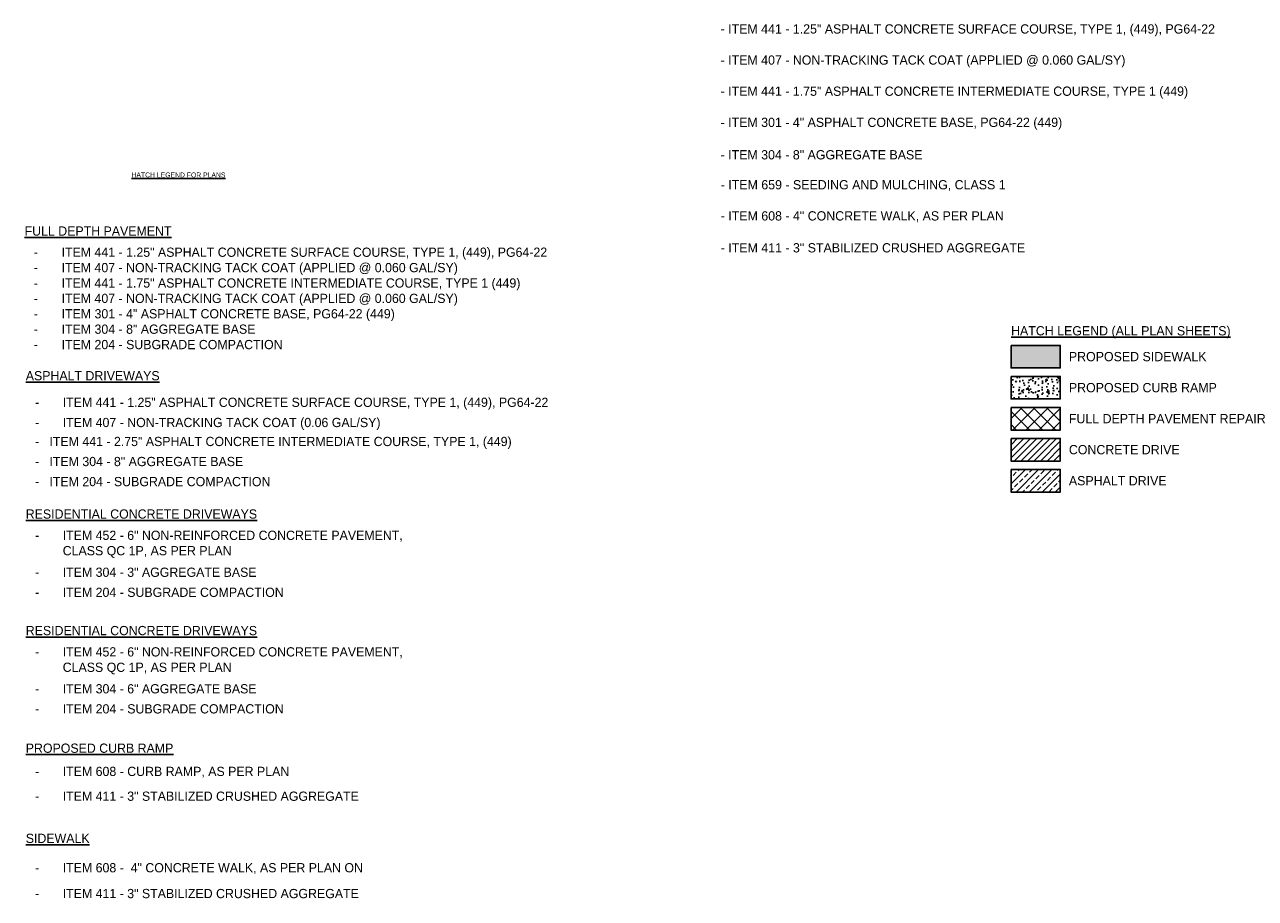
# Model space of a CAD drawing. Header units: feet. Extents: x 18870 to 19332, y 13872 to 14074.
# Tile 7 of 35: x 18904 to 18954, y 14038 to 14074. Entities that reach past the tile are written whole.
import ezdxf

# ---------------------------------------------------------------- set-up
doc = ezdxf.new("R2010")
doc.units = ezdxf.units.FT
doc.header["$MEASUREMENT"] = 0
for name, color, linetype in [('CM_P_Sidewalk', 254, 'Continuous'), ('PV_P_Text', 10, 'Continuous'), ('SC_Shading1', 253, 'Continuous'), ('SC_Shading2', 9, 'Continuous')]:
    doc.layers.add(name, color=color, linetype=linetype)
doc.styles.add('Slanted-Normal', font='font31.shx', dxfattribs={"height": 0.125})
doc.styles.get("Standard").update_dxf_attribs({"font": 'font31.shx'})

msp = doc.modelspace()

# ---------------------------------------------------------------- hatches: boundary and pattern name
at = {"layer": 'SC_Shading1'}
h = msp.add_hatch(dxfattribs=at)
h.set_pattern_fill('AR-CONC', color=256, scale=0.075)
h.set_pattern_definition([(50, (18881.42304, 14026.4651), (0.5379451, -0.047064), [0.05625, -0.61875]), (355, (18881.42304, 14026.4651), (-0.1040635, 0.564144), [0.045, -0.495]), (100.45144, (18881.46787, 14026.4612), (0.4338816, 0.51708), [0.047805, -0.5258566]), (46.1842, (18881.42304, 14026.6151), (0.800431, -0.1241395), [0.084375, -0.928125]), (96.6356, (18881.48974, 14026.6048), (0.7009965, 0.730589), [0.071708, -0.788785]), (351.1842, (18881.423, 14026.6151), (0.700996, 0.730589), [0.0675, -0.7425]), (21, (18881.49804, 14026.5776), (0.4476803, -0.3019642), [0.05625, -0.61875]), (326, (18881.49804, 14026.5776), (0.1824865, 0.5438625), [0.045, -0.495]), (71.45144, (18881.53535, 14026.55246), (0.6301668, 0.2418984), [0.047805, -0.5258566]), (37.5, (18881.42304, 14026.46512), (0.0091199, 0.2496704), [0, -0.489, 0, -0.5025, 0, -0.496875]), (7.5, (18881.42304, 14026.46512), (0.1973022, 0.2958088), [0, -0.2865, 0, -0.47775, 0, -0.189375]), (327.5, (18881.2558, 14026.46512), (0.4003668, -0.01691615), [0, -0.1875, 0, -0.585, 0, -0.77625]), (317.5, (18881.1808, 14026.46512), (0.4373896, 0.0750787), [0, -0.24375, 0, -0.3885, 0, -0.55125])])
h.paths.add_polyline_path([(18943.85714, 14059.31656), (18945.84981, 14059.31656), (18945.84981, 14058.39991), (18943.85714, 14058.39991)])
h = msp.add_hatch(dxfattribs=at)
h.set_pattern_fill('ANSI37', color=256, scale=3)
h.set_pattern_definition([(45, (18881.42304, 14026.46512), (-0.265165, 0.265165), []), (135, (18881.42304, 14026.46512), (-0.265165, -0.265165), [])])
h.paths.add_polyline_path([(18943.85714, 14058.05961), (18945.84981, 14058.05961), (18945.84981, 14057.14296), (18943.85714, 14057.14296)])
h = msp.add_hatch(dxfattribs=at)
h.set_pattern_fill('ANSI31', color=256, scale=1.5)
h.set_pattern_definition([(45, (18881.42304, 14026.46512), (-0.1325825, 0.1325825), [])])
h.paths.add_polyline_path([(18943.85714, 14056.80266), (18945.84981, 14056.80266), (18945.84981, 14055.88601), (18943.85714, 14055.88601)])
h = msp.add_hatch(dxfattribs=at)
h.set_pattern_fill('ANSI33', color=256, scale=1.5)
h.set_pattern_definition([(45, (18881.42304, 14026.46512), (-0.265165, 0.265165), []), (45, (18881.6882, 14026.46512), (-0.265165, 0.265165), [0.1875, -0.09375])])
h.paths.add_polyline_path([(18943.85714, 14055.5457), (18945.84981, 14055.5457), (18945.84981, 14054.62905), (18943.85714, 14054.62905)])
at = {"layer": 'SC_Shading2'}
h = msp.add_hatch(color=256, dxfattribs=at)
h.dxf.hatch_style = 1
h.paths.add_polyline_path([(18943.85714, 14060.57351), (18945.84981, 14060.57351), (18945.84981, 14059.65686), (18943.85714, 14059.65686)])

# ---------------------------------------------------------------- linework, layer by layer
at = {"layer": 'CM_P_Sidewalk'}
for points in [[(18943.85714, 14060.57351), (18945.84981, 14060.57351), (18945.84981, 14059.65686), (18943.85714, 14059.65686)], [(18943.85714, 14059.31656), (18945.84981, 14059.31656), (18945.84981, 14058.39991), (18943.85714, 14058.39991)], [(18943.85714, 14058.05961), (18945.84981, 14058.05961), (18945.84981, 14057.14296), (18943.85714, 14057.14296)], [(18943.85714, 14056.80266), (18945.84981, 14056.80266), (18945.84981, 14055.88601), (18943.85714, 14055.88601)], [(18943.85714, 14055.5457), (18945.84981, 14055.5457), (18945.84981, 14054.62905), (18943.85714, 14054.62905)]]:
    msp.add_lwpolyline(points, close=True, dxfattribs=at)

# ---------------------------------------------------------------- texts
at = {"insert": (18908.24191, 14067.47445), "char_height": 0.2, "width": 15.7981637, "attachment_point": 4, "style": 'Slanted-Normal'}
msp.add_mtext('{\\LHATCH LEGEND FOR PLANS}', dxfattribs=at)
at = {"layer": 'CM_P_Sidewalk', "char_height": 0.375}
for s, width, insert, attachment_point in [('{\\LHATCH LEGEND (ALL PLAN SHEETS)}', 11.0148469, (18943.85714, 14061.35042), 1), ('PROPOSED SIDEWALK ', 6.4658893, (18946.19857, 14060.11519), 4), ('PROPOSED CURB RAMP', 7.0533285, (18946.19857, 14058.85823), 4), ('FULL DEPTH PAVEMENT REPAIR', 10.3753642, (18946.19857, 14057.60128), 4), ('CONCRETE DRIVE', 7.0533285, (18946.19857, 14056.34433), 4), ('ASPHALT DRIVE', 7.0533285, (18946.19857, 14055.08738), 4)]:
    msp.add_mtext_dynamic_manual_height_columns(s, width=width, gutter_width=42, heights=[0], dxfattribs=dict(at, insert=insert, attachment_point=attachment_point))
at = {"layer": 'PV_P_Text', "style": 'Slanted-Normal'}
for s, p in [('-   ITEM 441 - 2.75" ASPHALT CONCRETE INTERMEDIATE COURSE, TYPE 1, (449)', (18904.33529, 14056.49253)), ('-   ITEM 304 - 8" AGGREGATE BASE', (18904.33529, 14055.68017)), ('-   ITEM 204 - SUBGRADE COMPACTION', (18904.33529, 14054.86781))]:
    msp.add_text(s, height=0.3740625, dxfattribs=at).set_placement(p)
at = {"layer": 'PV_P_Text', "char_height": 0.375, "attachment_point": 4, "style": 'Slanted-Normal'}
for s, insert in [('- ITEM 441 - 1.25" ASPHALT CONCRETE SURFACE COURSE, TYPE 1, (449), PG64-22', (18932.09601, 14073.33545)), ('- ITEM 407 - NON-TRACKING TACK COAT (APPLIED @ 0.060 GAL/SY)', (18932.09601, 14072.07413)), ('- ITEM 441 - 1.75" ASPHALT CONCRETE INTERMEDIATE COURSE, TYPE 1 (449)', (18932.09601, 14070.81281)), ('- ITEM 301 - 4" ASPHALT CONCRETE BASE, PG64-22 (449)', (18932.09601, 14069.55149)), ('- ITEM 304 - 8" AGGREGATE BASE', (18932.09601, 14068.29017)), ('- ITEM 659 - SEEDING AND MULCHING, CLASS 1', (18932.1007, 14067.04482)), ('- ITEM 608 - 4" CONCRETE WALK, AS PER PLAN', (18932.1007, 14065.7835)), ('- ITEM 411 - 3" STABILIZED CRUSHED AGGREGATE ', (18932.1007, 14064.52218))]:
    msp.add_mtext_dynamic_manual_height_columns(s, width=32.4813696, gutter_width=50.94204, heights=[0], dxfattribs=dict(at, insert=insert))
at = {"layer": 'PV_P_Text', "char_height": 0.3740625, "attachment_point": 4, "style": 'Slanted-Normal'}
for s, insert, width in [('{\\LFULL DEPTH PAVEMENT}', (18903.91501, 14065.2014), 19.4119102), ('\\pxi-3,l4,t4;-^IITEM 441 - 1.25" ASPHALT CONCRETE SURFACE COURSE, TYPE 1, (449), PG64-22\\P-^IITEM 407 - NON-TRACKING TACK COAT (APPLIED @ 0.060 GAL/SY)\\P-^IITEM 441 - 1.75" ASPHALT CONCRETE INTERMEDIATE COURSE, TYPE 1 (449)\\P-^IITEM 407 - NON-TRACKING TACK COAT (APPLIED @ 0.060 GAL/SY)\\P-^IITEM 301 - 4" ASPHALT CONCRETE BASE, PG64-22 (449)\\P-^IITEM 304 - 8" AGGREGATE BASE\\P-^IITEM 204 - SUBGRADE COMPACTION', (18903.91501, 14062.47345), 28.9820796), ('{\\LASPHALT DRIVEWAYS}', (18903.96122, 14059.341), 19.4119102), ('\\pxi-3,l4,t4;-^IITEM 441 - 1.25" ASPHALT CONCRETE SURFACE COURSE, TYPE 1, (449), PG64-22', (18903.96122, 14058.21032), 50.3615032), ('\\pxi-3,l4,t4;-^IITEM 407 - NON-TRACKING TACK COAT (0.06 GAL/SY)', (18903.96122, 14057.39227), 27.846128), ('{\\LRESIDENTIAL CONCRETE DRIVEWAYS}', (18903.96122, 14053.73834), 19.4119102), ('\\pxi-3,l4,t4;-^IITEM 452 - 6" NON-REINFORCED CONCRETE PAVEMENT,\\P^ICLASS QC 1P, AS PER PLAN', (18903.96122, 14052.51522), 50.3615032), ('\\pxi-3,l4,t4;-^IITEM 304 - 3" AGGREGATE BASE ', (18903.96122, 14051.37979), 28.9820796), ('\\pxi-3,l4,t4;-^IITEM 204 - SUBGRADE COMPACTION', (18903.96122, 14050.56743), 28.9820796), ('{\\LRESIDENTIAL CONCRETE DRIVEWAYS}', (18903.96122, 14049.01661), 19.4119102), ('\\pxi-3,l4,t4;-^IITEM 452 - 6" NON-REINFORCED CONCRETE PAVEMENT,\\P^ICLASS QC 1P, AS PER PLAN', (18903.96122, 14047.79349), 50.3615032), ('\\pxi-3,l4,t4;-^IITEM 304 - 6" AGGREGATE BASE ', (18903.96122, 14046.65806), 28.9820796), ('\\pxi-3,l4,t4;-^IITEM 204 - SUBGRADE COMPACTION', (18903.96122, 14045.8457), 28.9820796), ('{\\LPROPOSED CURB RAMP}', (18903.96122, 14044.252), 8.4081753), ('\\pxi-3,l4,t4;-^IITEM 608 - CURB RAMP, AS PER PLAN', (18903.96122, 14043.27943), 21.2828901), ('\\pxi-3,l4,t4;-^IITEM 411 - 3" STABILIZED CRUSHED AGGREGATE', (18903.96122, 14042.30687), 22.8197679), ('{\\LSIDEWALK}', (18903.96122, 14040.60022), 19.4119102), ('\\pxi-3,l4,t4;-^IITEM 608 -  4" CONCRETE WALK, AS PER PLAN ON', (18903.96122, 14039.37711), 50.3615032), ('\\pxi-3,l4,t4;-^IITEM 411 - 3" STABILIZED CRUSHED AGGREGATE', (18903.96122, 14038.36336), 28.9820796)]:
    msp.add_mtext(s, dxfattribs=dict(at, insert=insert, width=width))

doc.saveas('drawing.dxf')
